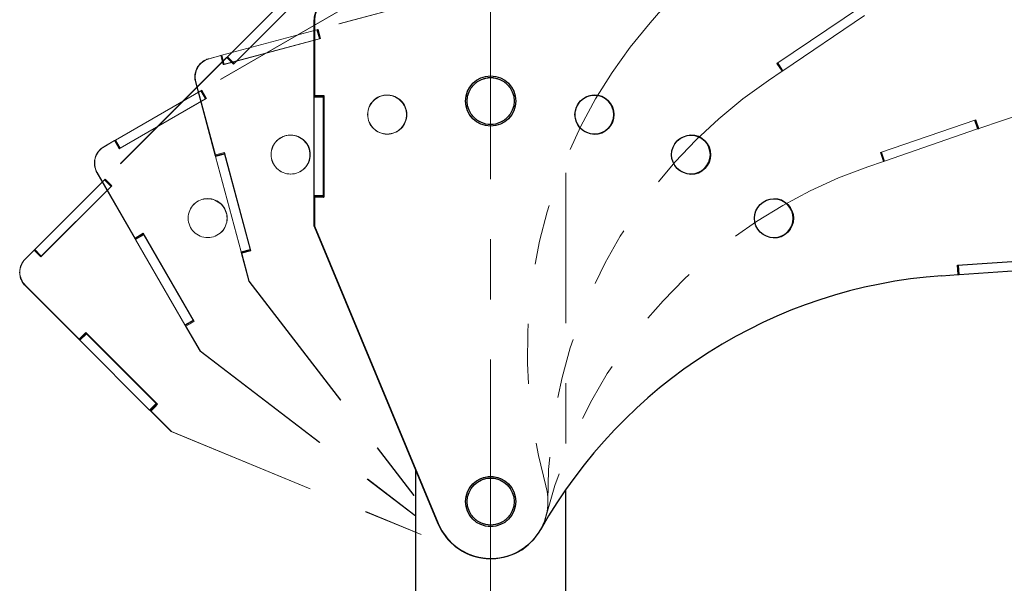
# Paper-space layout 'Sheet5' of a CAD drawing. Header units: inches. Extents: x 0.1 to 16.9, y 0.1 to 10.9.
# Tile 4 of 12: x 6.197 to 7.836, y 6.351 to 7.289. Entities that reach past the tile are written whole.
import ezdxf

# ---------------------------------------------------------------- set-up
doc = ezdxf.new("R2010")
doc.units = ezdxf.units.IN
doc.header["$MEASUREMENT"] = 0
doc.linetypes.add('CENTERX2', pattern=[0.8, 0.5, -0.1, 0.1, -0.1])
doc.linetypes.add('PHANTOM', pattern=[0.5, 0.25, -0.05, 0.05, -0.05, 0.05, -0.05])
doc.layers.add('FORMAT', color=7, linetype='Continuous')
doc.styles.add('SLDTEXTSTYLE0', font='TXT', dxfattribs={"width": 0.75})
doc.dimstyles.new('SLDDIMSTYLE17', dxfattribs={"dimtxt": 0.104167, "dimasz": 0.13, "dimexe": 0, "dimexo": 0.0625, "dimgap": 0.026042, "dimtad": 0, "dimtih": 1, "dimtoh": 1, "dimdec": 0, "dimlfac": 12, "dimrnd": 1e-09, "dimzin": 12, "dimdsep": 46, "dimtxsty": 'SLDTEXTSTYLE0', "dimsah": 1, "dimcen": 0.09, "dimadec": 0, "dimazin": 3, "dimtfac": 1, "dimtdec": 0, "dimtofl": 0, "dimtmove": 0, "dimatfit": 3, "dimfxl": 1, "dimfrac": 2, "dimtolj": 1, "dimtzin": 12, "dimarcsym": 0})

# ---------------------------------------------------------------- blocks, each defined once
blk = doc.blocks.new('_D_87')
at = {"layer": 'FORMAT', "color": 7}
for p, q in [((10.4683, 6.3715), (10.4683, 1.2958)), ((6.9807, 2.9735), (6.9807, 1.2958)), ((8.4744, 1.573), (8.4427, 1.573)), ((8.4427, 1.573), (8.4427, 1.4075)), ((8.7822, 1.573), (8.8139, 1.573)), ((8.8139, 1.573), (8.8139, 1.4075)), ((6.9807, 1.4208), (8.3525, 1.4208)), ((10.4683, 1.4208), (8.9041, 1.4208)), ((8.4427, 1.4075), (8.4744, 1.4075)), ((8.8139, 1.4075), (8.7822, 1.4075))]:
    blk.add_line(p, q, dxfattribs=at)
for points in [[(6.9807, 1.4208), (7.1107, 1.4008), (7.1107, 1.4408)], [(10.4683, 1.4208), (10.3383, 1.4408), (10.3383, 1.4008)]]:
    blk.add_solid(points, dxfattribs=at)
at = {"layer": 'FORMAT', "color": 7, "char_height": 0.10417, "attachment_point": 1, "style": 'SLDTEXTSTYLE0'}
for s, insert in [('1063', (8.4744, 1.5418)), ('42', (8.5513, 1.3817))]:
    blk.add_mtext(s, dxfattribs=dict(at, insert=insert))
blk = doc.blocks.new('_D_88')
at = {"layer": 'FORMAT', "color": 7}
for p, q in [((10.1759, 7.2097), (10.1759, 1.6852)), ((6.9807, 2.9735), (6.9807, 1.6852)), ((8.2692, 1.9624), (8.2375, 1.9624)), ((8.2375, 1.9624), (8.2375, 1.7968)), ((8.5001, 1.9624), (8.5318, 1.9624)), ((8.5318, 1.9624), (8.5318, 1.7968)), ((6.9807, 1.8102), (8.1473, 1.8102)), ((10.1759, 1.8102), (8.622, 1.8102)), ((8.2375, 1.7968), (8.2692, 1.7968)), ((8.5318, 1.7968), (8.5001, 1.7968))]:
    blk.add_line(p, q, dxfattribs=at)
for points in [[(6.9807, 1.8102), (7.1107, 1.7902), (7.1107, 1.8302)], [(10.1759, 1.8102), (10.0459, 1.8302), (10.0459, 1.7902)]]:
    blk.add_solid(points, dxfattribs=at)
at = {"layer": 'FORMAT', "color": 7, "char_height": 0.10417, "attachment_point": 1, "style": 'SLDTEXTSTYLE0'}
for s, insert in [('974', (8.2692, 1.9311)), ('38', (8.3077, 1.7711))]:
    blk.add_mtext(s, dxfattribs=dict(at, insert=insert))
blk = doc.blocks.new('_D_89')
at = {"layer": 'FORMAT', "color": 7}
for p, q in [((9.6763, 7.9442), (9.6763, 2.1576)), ((6.9807, 2.9735), (6.9807, 2.1576)), ((8.0147, 2.4348), (7.9831, 2.4348)), ((7.9831, 2.4348), (7.9831, 2.2693)), ((8.2456, 2.4348), (8.2773, 2.4348)), ((8.2773, 2.4348), (8.2773, 2.2693)), ((6.9807, 2.2826), (7.8929, 2.2826)), ((9.6763, 2.2826), (8.3675, 2.2826)), ((7.9831, 2.2693), (8.0147, 2.2693)), ((8.2773, 2.2693), (8.2456, 2.2693))]:
    blk.add_line(p, q, dxfattribs=at)
for points in [[(6.9807, 2.2826), (7.1107, 2.2626), (7.1107, 2.3026)], [(9.6763, 2.2826), (9.5463, 2.3026), (9.5463, 2.2626)]]:
    blk.add_solid(points, dxfattribs=at)
at = {"layer": 'FORMAT', "color": 7, "char_height": 0.10417, "attachment_point": 1, "style": 'SLDTEXTSTYLE0'}
for s, insert in [('822', (8.0147, 2.4036)), ('32', (8.0532, 2.2436))]:
    blk.add_mtext(s, dxfattribs=dict(at, insert=insert))
blk = doc.blocks.new('_D_90')
at = {"layer": 'FORMAT', "color": 7}
for p, q in [((9.0037, 8.5243), (9.0037, 2.6125)), ((6.9807, 2.9735), (6.9807, 2.6125)), ((7.8141, 2.8897), (7.7824, 2.8897)), ((7.7824, 2.8897), (7.7824, 2.7242)), ((8.045, 2.8897), (8.0767, 2.8897)), ((8.0767, 2.8897), (8.0767, 2.7242)), ((6.9807, 2.7375), (7.6922, 2.7375)), ((9.0037, 2.7375), (8.1669, 2.7375)), ((7.7824, 2.7242), (7.8141, 2.7242)), ((8.0767, 2.7242), (8.045, 2.7242))]:
    blk.add_line(p, q, dxfattribs=at)
for points in [[(6.9807, 2.7375), (7.1107, 2.7175), (7.1107, 2.7575)], [(9.0037, 2.7375), (8.8737, 2.7575), (8.8737, 2.7175)]]:
    blk.add_solid(points, dxfattribs=at)
at = {"layer": 'FORMAT', "color": 7, "char_height": 0.10417, "attachment_point": 1, "style": 'SLDTEXTSTYLE0'}
for s, insert in [('617', (7.8141, 2.8585)), ('24', (7.8526, 2.6985))]:
    blk.add_mtext(s, dxfattribs=dict(at, insert=insert))
blk = doc.blocks.new('_D_91')
at = {"layer": 'FORMAT', "color": 7}
for p, q in [((10.5183, 6.4215), (11.3758, 6.4215)), ((11.2508, 6.4215), (11.2508, 5.5499)), ((11.1353, 5.5288), (11.1036, 5.5288)), ((11.1036, 5.5288), (11.1036, 5.3633)), ((11.3662, 5.5288), (11.3979, 5.5288)), ((11.3979, 5.5288), (11.3979, 5.3633)), ((11.1036, 5.3633), (11.1353, 5.3633)), ((11.3979, 5.3633), (11.3662, 5.3633)), ((11.2508, 4.4401), (11.2508, 5.2033)), ((7.2959, 4.4401), (11.3758, 4.4401))]:
    blk.add_line(p, q, dxfattribs=at)
for points in [[(11.2508, 6.4215), (11.2308, 6.2915), (11.2708, 6.2915)], [(11.2508, 4.4401), (11.2708, 4.5701), (11.2308, 4.5701)]]:
    blk.add_solid(points, dxfattribs=at)
at = {"layer": 'FORMAT', "color": 7, "char_height": 0.10417, "attachment_point": 1, "style": 'SLDTEXTSTYLE0'}
for s, insert in [('604', (11.1353, 5.4976)), ('24', (11.1738, 5.3376))]:
    blk.add_mtext(s, dxfattribs=dict(at, insert=insert))
blk = doc.blocks.new('_D_92')
at = {"layer": 'FORMAT', "color": 7}
for p, q in [((10.2259, 7.2597), (11.8178, 7.2597)), ((11.6928, 7.2597), (11.6928, 5.9878)), ((11.5774, 5.9667), (11.5457, 5.9667)), ((11.5457, 5.9667), (11.5457, 5.8012)), ((11.8083, 5.9667), (11.84, 5.9667)), ((11.84, 5.9667), (11.84, 5.8012)), ((11.5457, 5.8012), (11.5774, 5.8012)), ((11.84, 5.8012), (11.8083, 5.8012)), ((11.6928, 4.4401), (11.6928, 5.6412)), ((7.2959, 4.4401), (11.8178, 4.4401))]:
    blk.add_line(p, q, dxfattribs=at)
for points in [[(11.6928, 7.2597), (11.6728, 7.1297), (11.7128, 7.1297)], [(11.6928, 4.4401), (11.7128, 4.5701), (11.6728, 4.5701)]]:
    blk.add_solid(points, dxfattribs=at)
at = {"layer": 'FORMAT', "color": 7, "char_height": 0.10417, "attachment_point": 1, "style": 'SLDTEXTSTYLE0'}
for s, insert in [('859', (11.5774, 5.9355)), ('34', (11.6159, 5.7755))]:
    blk.add_mtext(s, dxfattribs=dict(at, insert=insert))
blk = doc.blocks.new('_D_93')
at = {"layer": 'FORMAT', "color": 7}
for p, q in [((9.7263, 7.9942), (12.2903, 7.9942)), ((12.1653, 7.9942), (12.1653, 6.4065)), ((12.0113, 6.3854), (11.9797, 6.3854)), ((11.9797, 6.3854), (11.9797, 6.2199)), ((12.3192, 6.3854), (12.3509, 6.3854)), ((12.3509, 6.3854), (12.3509, 6.2199)), ((11.9797, 6.2199), (12.0113, 6.2199)), ((12.3509, 6.2199), (12.3192, 6.2199)), ((12.1653, 4.4401), (12.1653, 6.0599)), ((7.2959, 4.4401), (12.2903, 4.4401))]:
    blk.add_line(p, q, dxfattribs=at)
for points in [[(12.1653, 7.9942), (12.1453, 7.8642), (12.1853, 7.8642)], [(12.1653, 4.4401), (12.1853, 4.5701), (12.1453, 4.5701)]]:
    blk.add_solid(points, dxfattribs=at)
at = {"layer": 'FORMAT', "color": 7, "char_height": 0.10417, "attachment_point": 1, "style": 'SLDTEXTSTYLE0'}
for s, insert in [('1083', (12.0113, 6.3542)), ('43', (12.0883, 6.1941))]:
    blk.add_mtext(s, dxfattribs=dict(at, insert=insert))
blk = doc.blocks.new('_D_94')
at = {"layer": 'FORMAT', "color": 7}
for p, q in [((9.0537, 8.5743), (12.8389, 8.5743)), ((12.7139, 8.5743), (12.7139, 6.8323)), ((12.56, 6.8112), (12.5283, 6.8112)), ((12.5283, 6.8112), (12.5283, 6.6457)), ((12.8678, 6.8112), (12.8995, 6.8112)), ((12.8995, 6.8112), (12.8995, 6.6457)), ((12.5283, 6.6457), (12.56, 6.6457)), ((12.8995, 6.6457), (12.8678, 6.6457)), ((12.7139, 4.4401), (12.7139, 6.4857)), ((7.2959, 4.4401), (12.8389, 4.4401))]:
    blk.add_line(p, q, dxfattribs=at)
for points in [[(12.7139, 8.5743), (12.6939, 8.4443), (12.7339, 8.4443)], [(12.7139, 4.4401), (12.7339, 4.5701), (12.6939, 4.5701)]]:
    blk.add_solid(points, dxfattribs=at)
at = {"layer": 'FORMAT', "color": 7, "char_height": 0.10417, "attachment_point": 1, "style": 'SLDTEXTSTYLE0'}
for s, insert in [('1260', (12.56, 6.78)), ('50', (12.6369, 6.62))]:
    blk.add_mtext(s, dxfattribs=dict(at, insert=insert))

psp = doc.layouts.new('Sheet5')

# ---------------------------------------------------------------- linework, layer by layer
at = {"color": 7, "linetype": 'PHANTOM', "lineweight": 18}
for p, q in [((6.5425, 7.2273), (6.6585, 7.3434)), ((6.9695, 7.3467), (6.6929, 7.2726)), ((6.97, 7.3469), (6.6934, 7.2728)), ((6.671, 7.3337), (6.5525, 7.2152)), ((6.5536, 7.2163), (6.6696, 7.3323)), ((6.7474, 7.3145), (6.4994, 7.1714)), ((6.7478, 7.3148), (6.4998, 7.1716)), ((7.246, 7.2836), (7.2641, 7.3044)), ((7.4573, 7.2162), (7.5962, 7.3099)), ((7.4673, 7.2041), (7.6033, 7.2959)), ((6.533, 7.2298), (6.6915, 7.2722)), ((6.6915, 7.2722), (6.6926, 7.2726)), ((6.6955, 7.2572), (6.6915, 7.2722)), ((6.6967, 7.2575), (6.6926, 7.2726)), ((6.6929, 7.2726), (6.6926, 7.2726)), ((6.6929, 7.2726), (6.6934, 7.2728)), ((6.6934, 7.2728), (6.6975, 7.2577)), ((6.6975, 7.2577), (6.5356, 7.2143)), ((6.537, 7.2147), (6.6955, 7.2572)), ((6.6955, 7.2572), (6.6967, 7.2575)), ((6.697, 7.2576), (6.6967, 7.2575)), ((6.697, 7.2576), (6.6975, 7.2577)), ((6.5315, 7.2294), (6.5114, 7.224)), ((6.5315, 7.2294), (6.5119, 7.2241)), ((6.5311, 7.2293), (6.5315, 7.2294)), ((6.5356, 7.2143), (6.5315, 7.2294)), ((6.5315, 7.2294), (6.5317, 7.2294)), ((6.5356, 7.2143), (6.5315, 7.2294)), ((6.5317, 7.2294), (6.533, 7.2298)), ((6.5358, 7.2144), (6.5317, 7.2294)), ((6.537, 7.2147), (6.533, 7.2298)), ((7.7933, 7.1078), (8.1462, 7.2293)), ((6.5411, 7.226), (6.3387, 7.0235)), ((6.5415, 7.2263), (6.339, 7.0238)), ((6.4974, 7.2159), (6.4974, 7.2159)), ((6.5114, 7.224), (6.5119, 7.2241)), ((6.5114, 7.224), (6.5114, 7.224)), ((6.5356, 7.2143), (6.5358, 7.2144)), ((6.5356, 7.2143), (6.5356, 7.2143)), ((6.5358, 7.2144), (6.537, 7.2147)), ((6.5415, 7.2263), (6.5411, 7.226)), ((6.5411, 7.226), (6.5415, 7.2263)), ((6.5415, 7.2263), (6.5416, 7.2264)), ((6.5525, 7.2152), (6.5415, 7.2263)), ((6.5525, 7.2152), (6.5415, 7.2263)), ((6.5416, 7.2264), (6.5425, 7.2273)), ((6.5527, 7.2154), (6.5416, 7.2264)), ((6.5536, 7.2163), (6.5425, 7.2273)), ((6.5525, 7.2152), (6.5527, 7.2154)), ((6.5525, 7.2152), (6.5525, 7.2152)), ((6.5527, 7.2154), (6.5536, 7.2163)), ((7.466, 7.2032), (7.4573, 7.2162)), ((7.466, 7.2033), (7.4573, 7.2162)), ((7.4662, 7.2034), (7.4575, 7.2163)), ((7.4673, 7.2041), (7.4585, 7.217)), ((7.4432, 7.1878), (7.466, 7.2032)), ((7.466, 7.2033), (7.4662, 7.2034)), ((7.466, 7.2033), (7.466, 7.2033)), ((7.4662, 7.2034), (7.4673, 7.2041)), ((6.4893, 7.1857), (6.4898, 7.1859)), ((6.5223, 7.0626), (6.4893, 7.1857)), ((6.4893, 7.1857), (6.522, 7.0638)), ((6.4893, 7.1857), (6.4893, 7.1857)), ((6.4898, 7.1859), (6.5225, 7.0639)), ((6.356, 7.0886), (6.4981, 7.1706)), ((6.4981, 7.1706), (6.4991, 7.1712)), ((6.5059, 7.1571), (6.4981, 7.1706)), ((6.4994, 7.1714), (6.4991, 7.1712)), ((6.507, 7.1577), (6.4991, 7.1712)), ((6.4994, 7.1714), (6.4998, 7.1716)), ((6.4998, 7.1716), (6.5076, 7.1581)), ((6.5076, 7.1581), (6.3625, 7.0743)), ((6.3638, 7.0751), (6.5059, 7.1571)), ((6.5059, 7.1571), (6.507, 7.1577)), ((6.5072, 7.1579), (6.507, 7.1577)), ((6.5072, 7.1579), (6.5076, 7.1581)), ((7.6298, 7.068), (7.7882, 7.1226)), ((7.7914, 7.1072), (7.7863, 7.1219)), ((7.7926, 7.1076), (7.7875, 7.1223)), ((7.7882, 7.1226), (7.7933, 7.1078)), ((7.6363, 7.0537), (7.7914, 7.1072)), ((7.7914, 7.1072), (7.7926, 7.1076)), ((7.7926, 7.1076), (7.7931, 7.1077)), ((7.7928, 7.1077), (7.7933, 7.1078)), ((6.3547, 7.0878), (6.3367, 7.0774)), ((6.3547, 7.0878), (6.3371, 7.0777)), ((6.3543, 7.0876), (6.3547, 7.0878)), ((6.3547, 7.0878), (6.3549, 7.0879)), ((6.3625, 7.0743), (6.3547, 7.0878)), ((6.3625, 7.0743), (6.3547, 7.0878)), ((6.3549, 7.0879), (6.356, 7.0886)), ((6.3627, 7.0744), (6.3549, 7.0879)), ((6.3638, 7.0751), (6.356, 7.0886)), ((6.3252, 7.066), (6.3252, 7.066)), ((6.3367, 7.0774), (6.3371, 7.0777)), ((6.3367, 7.0774), (6.3367, 7.0774)), ((6.3625, 7.0743), (6.3627, 7.0744)), ((6.3625, 7.0743), (6.3625, 7.0743)), ((6.3627, 7.0744), (6.3638, 7.0751)), ((6.5374, 7.0666), (6.5223, 7.0626)), ((6.5225, 7.0639), (6.5376, 7.0679)), ((6.5378, 7.0654), (6.5227, 7.0614)), ((6.5374, 7.0666), (6.5371, 7.0678)), ((6.5378, 7.0654), (6.5374, 7.0666)), ((6.5376, 7.0679), (6.5813, 6.9045)), ((6.5802, 6.9068), (6.5378, 7.0654)), ((7.6349, 7.0532), (7.6298, 7.068)), ((7.6349, 7.0533), (7.6298, 7.068)), ((7.6351, 7.0533), (7.63, 7.0681)), ((7.6363, 7.0537), (7.6312, 7.0685)), ((6.522, 7.0638), (6.5225, 7.0639)), ((6.5227, 7.0614), (6.5223, 7.0626)), ((6.5651, 6.9028), (6.5227, 7.0614)), ((7.1057, 4.5339), (7.1057, 7.0573)), ((7.6088, 7.0442), (7.6349, 7.0532)), ((7.6348, 7.0532), (7.6349, 7.0533)), ((7.6349, 7.0533), (7.6351, 7.0533)), ((7.6351, 7.0533), (7.6363, 7.0537)), ((6.3252, 7.0348), (6.3257, 7.035)), ((6.389, 6.9243), (6.3252, 7.0348)), ((6.3252, 7.0348), (6.3884, 6.9254)), ((6.3252, 7.0348), (6.3252, 7.0348)), ((6.3257, 7.035), (6.3888, 6.9257)), ((6.2216, 6.9064), (6.3376, 7.0224)), ((6.3376, 7.0224), (6.3385, 7.0233)), ((6.3487, 7.0114), (6.3376, 7.0224)), ((6.3387, 7.0235), (6.3385, 7.0233)), ((6.3495, 7.0122), (6.3385, 7.0233)), ((6.3387, 7.0235), (6.339, 7.0238)), ((6.339, 7.0238), (6.3501, 7.0128)), ((6.3501, 7.0128), (6.2316, 6.8943)), ((6.2326, 6.8954), (6.3487, 7.0114)), ((6.3487, 7.0114), (6.3495, 7.0122)), ((6.3497, 7.0125), (6.3495, 7.0122)), ((6.3497, 7.0125), (6.3501, 7.0128)), ((6.3884, 6.9254), (6.3888, 6.9257)), ((6.3888, 6.9257), (6.4023, 6.9335)), ((6.4025, 6.9321), (6.389, 6.9243)), ((6.3896, 6.9232), (6.389, 6.9243)), ((6.4031, 6.9311), (6.3896, 6.9232)), ((6.4717, 6.7811), (6.3896, 6.9232)), ((6.4025, 6.9321), (6.4019, 6.9332)), ((6.4023, 6.9335), (6.4869, 6.787)), ((6.4031, 6.9311), (6.4025, 6.9321)), ((6.4852, 6.7889), (6.4031, 6.9311)), ((6.2205, 6.9054), (6.2058, 6.8906)), ((6.2205, 6.9053), (6.2061, 6.891)), ((6.2202, 6.905), (6.2205, 6.9053)), ((6.2205, 6.9054), (6.2207, 6.9055)), ((6.2316, 6.8943), (6.2205, 6.9054)), ((6.2316, 6.8943), (6.2205, 6.9053)), ((6.2207, 6.9055), (6.2216, 6.9064)), ((6.2317, 6.8944), (6.2207, 6.9055)), ((6.2326, 6.8954), (6.2216, 6.9064)), ((6.5802, 6.9068), (6.5651, 6.9028)), ((6.5655, 6.9016), (6.5651, 6.9028)), ((6.5806, 6.9056), (6.5655, 6.9016)), ((6.5783, 6.8537), (6.5655, 6.9016)), ((6.5782, 6.9037), (6.5658, 6.9004)), ((6.5813, 6.9045), (6.5663, 6.9005)), ((6.5806, 6.9056), (6.5802, 6.9068)), ((6.5809, 6.9044), (6.5806, 6.9056)), ((6.5809, 6.9044), (6.5813, 6.9045)), ((6.2058, 6.8906), (6.2061, 6.891)), ((6.2058, 6.8906), (6.2058, 6.8906)), ((6.2316, 6.8943), (6.2317, 6.8944)), ((6.2316, 6.8943), (6.2316, 6.8943)), ((6.2317, 6.8944), (6.2326, 6.8954)), ((6.5658, 6.9004), (6.5663, 6.9005)), ((6.5658, 6.9004), (6.5783, 6.8537)), ((6.5663, 6.9005), (6.5788, 6.8538)), ((6.1977, 6.8766), (6.1977, 6.8766)), ((6.5783, 6.8537), (6.5788, 6.8538)), ((6.5783, 6.8537), (6.5783, 6.8537)), ((6.5783, 6.8537), (6.9054, 6.429)), ((6.5788, 6.8538), (6.9059, 6.4291)), ((6.2058, 6.8464), (6.2062, 6.8468)), ((6.296, 6.7563), (6.2058, 6.8464)), ((6.2058, 6.8464), (6.2951, 6.7572)), ((6.2058, 6.8464), (6.2058, 6.8464)), ((6.2062, 6.8468), (6.2954, 6.7575)), ((6.4852, 6.7889), (6.4717, 6.7811)), ((6.4859, 6.7878), (6.4723, 6.78)), ((6.4869, 6.787), (6.4734, 6.7792)), ((6.4859, 6.7878), (6.4852, 6.7889)), ((6.4865, 6.7867), (6.4859, 6.7878)), ((6.4865, 6.7867), (6.4869, 6.787)), ((6.4723, 6.78), (6.4717, 6.7811)), ((6.4971, 6.7371), (6.4723, 6.78)), ((6.4841, 6.7853), (6.473, 6.7789)), ((6.473, 6.7789), (6.4734, 6.7792)), ((6.473, 6.7789), (6.4971, 6.7371)), ((6.4734, 6.7792), (6.4975, 6.7373)), ((6.2951, 6.7572), (6.2954, 6.7575)), ((6.2954, 6.7575), (6.3065, 6.7686)), ((6.307, 6.7673), (6.296, 6.7563)), ((6.2968, 6.7554), (6.296, 6.7563)), ((6.3079, 6.7664), (6.2968, 6.7554)), ((6.4129, 6.6393), (6.2968, 6.7554)), ((6.307, 6.7673), (6.3061, 6.7682)), ((6.3065, 6.7686), (6.4261, 6.6489)), ((6.3079, 6.7664), (6.307, 6.7673)), ((6.424, 6.6504), (6.3079, 6.7664)), ((6.4971, 6.7371), (6.4975, 6.7373)), ((6.4971, 6.7371), (6.4971, 6.7371)), ((6.4971, 6.7371), (6.923, 6.4115)), ((6.4975, 6.7373), (6.9234, 6.4117)), ((7.1057, 4.5339), (7.1057, 6.7175)), ((6.424, 6.6504), (6.4129, 6.6393)), ((6.4138, 6.6384), (6.4129, 6.6393)), ((6.4249, 6.6495), (6.4138, 6.6384)), ((6.4238, 6.6466), (6.4147, 6.6376)), ((6.4261, 6.6489), (6.415, 6.6379)), ((6.4249, 6.6495), (6.424, 6.6504)), ((6.4257, 6.6486), (6.4249, 6.6495)), ((6.4257, 6.6486), (6.4261, 6.6489)), ((6.4489, 6.6034), (6.4138, 6.6384)), ((6.4147, 6.6376), (6.415, 6.6379)), ((6.4147, 6.6376), (6.4489, 6.6034)), ((6.415, 6.6379), (6.4492, 6.6037)), ((6.4489, 6.6034), (6.4492, 6.6037)), ((6.4489, 6.6034), (6.4489, 6.6034)), ((6.4489, 6.6034), (6.9445, 6.3992)), ((6.4492, 6.6037), (6.9449, 6.3995)), ((7.1057, 4.5339), (7.1057, 6.5636)), ((6.8557, 6.4936), (6.8557, 4.5339)), ((6.8557, 6.463), (6.8557, 4.5339)), ((6.8557, 6.4358), (6.8557, 4.5339)), ((6.9054, 6.429), (6.9059, 6.4291)), ((6.923, 6.4115), (6.9234, 6.4117)), ((7.0476, 6.4195), (7.048, 6.4198)), ((6.9445, 6.3992), (6.9449, 6.3995)), ((7.0049, 6.3951), (7.0054, 6.3952)), ((7.0279, 6.4045), (7.0283, 6.4047))]:
    psp.add_line(p, q, dxfattribs=at)
at = {"color": 7, "linetype": 'Continuous', "lineweight": 25}
for p, q in [((6.6868, 7.1615), (6.6868, 7.289)), ((6.6868, 7.289), (6.6873, 7.289)), ((6.6868, 7.289), (6.6868, 7.1628)), ((6.6868, 7.289), (6.6868, 7.289)), ((6.6873, 7.289), (6.6873, 7.1628)), ((6.6868, 7.1628), (6.6873, 7.1628)), ((6.7024, 7.1616), (6.6868, 7.1615)), ((6.6868, 7.1603), (6.6868, 7.1615)), ((6.7024, 7.1603), (6.6868, 7.1603)), ((6.6868, 6.9961), (6.6868, 7.1603)), ((6.6873, 7.1628), (6.7029, 7.1628)), ((6.7024, 7.1616), (6.7024, 7.1628)), ((6.7024, 7.1603), (6.7024, 7.1616)), ((6.7025, 6.9961), (6.7024, 7.1603)), ((6.7029, 7.1628), (6.7029, 6.9936)), ((6.7025, 6.9961), (6.6868, 6.9961)), ((6.6868, 6.9949), (6.6868, 6.9961)), ((6.7025, 6.9949), (6.6868, 6.9949)), ((6.6868, 6.9453), (6.6868, 6.9949)), ((6.6868, 6.9936), (6.6868, 6.9453)), ((6.6868, 6.9936), (6.6873, 6.9936)), ((6.6997, 6.9936), (6.6868, 6.9936)), ((6.6873, 6.9936), (6.6873, 6.9453)), ((6.7029, 6.9936), (6.6873, 6.9936)), ((6.7025, 6.9949), (6.7025, 6.9961)), ((6.7025, 6.9936), (6.7025, 6.9949)), ((6.7025, 6.9936), (6.7029, 6.9936)), ((6.6868, 6.9453), (6.6868, 6.9453)), ((6.6868, 6.9453), (6.6873, 6.9453)), ((6.6868, 6.9453), (6.893, 6.4504)), ((6.6873, 6.9453), (6.8935, 6.4504)), ((7.758, 6.8804), (7.9251, 6.8921)), ((7.759, 6.8648), (7.758, 6.8804)), ((7.7591, 6.8648), (7.758, 6.8804)), ((7.7593, 6.8648), (7.7582, 6.8804)), ((7.7605, 6.8649), (7.7595, 6.8805)), ((7.7605, 6.8649), (7.9242, 6.8764)), ((7.7315, 6.8628), (7.759, 6.8648)), ((7.759, 6.8648), (7.7591, 6.8648)), ((7.7591, 6.8648), (7.7593, 6.8648)), ((7.7593, 6.8648), (7.7605, 6.8649)), ((6.8557, 6.54), (6.8557, 4.5339)), ((7.1057, 4.5339), (7.1057, 6.507)), ((6.893, 6.4504), (6.8935, 6.4504)), ((6.9803, 6.392), (6.9808, 6.392))]:
    psp.add_line(p, q, dxfattribs=at)
for centre, radius in [((6.9807, 7.1537), 0.0417), ((6.9807, 7.1537), 0.0391), ((7.1535, 7.131), 0.0325), ((7.3143, 7.0644), 0.0325), ((7.4523, 6.9585), 0.0325), ((6.9807, 6.487), 0.0417), ((6.9807, 6.487), 0.0391)]:
    psp.add_circle(centre, radius, dxfattribs=at)
at = {"color": 7, "linetype": 'PHANTOM', "lineweight": 18}
for centre, radius in [((6.9807, 7.1537), 0.0417), ((6.9807, 7.1537), 0.0417), ((6.9807, 7.1537), 0.0417), ((6.9807, 7.1537), 0.0391), ((6.9807, 7.1537), 0.0391), ((6.9807, 7.1537), 0.0391), ((6.8084, 7.1312), 0.0325), ((6.8085, 7.1312), 0.0325), ((6.8086, 7.1311), 0.0325), ((7.1535, 7.1311), 0.0325), ((7.1536, 7.131), 0.0325), ((6.6477, 7.0646), 0.0325), ((6.6478, 7.0646), 0.0325), ((7.3143, 7.0644), 0.0325), ((6.5096, 6.9588), 0.0325), ((6.9807, 6.487), 0.0417), ((6.9807, 6.487), 0.0417), ((6.9807, 6.487), 0.0417), ((6.9807, 6.487), 0.0391), ((6.9807, 6.487), 0.0391), ((6.9807, 6.487), 0.0391)]:
    psp.add_circle(centre, radius, dxfattribs=at)
at = {"color": 7, "linetype": 'Continuous', "lineweight": 25}
for centre, radius, start, end in [((6.718, 7.2891), 0.0312, 120.01, 180.01), ((6.7185, 7.2891), 0.0312, 90.0234, 180.023), ((7.153, 7.131), 0.0326, 270.0302, 89.7365), ((7.3138, 7.0644), 0.0326, 270.0302, 89.7365), ((7.4518, 6.9585), 0.0326, 270.0302, 89.7365), ((7.7899, 6.032), 0.8329, 94.0168, 150.6367), ((6.9807, 6.487), 0.095, 202.6076, 269.7513), ((6.9812, 6.487), 0.095, 202.6036, 330.6394)]:
    psp.add_arc(centre, radius, start, end, dxfattribs=at)
at = {"color": 7, "linetype": 'PHANTOM', "lineweight": 18}
for centre, radius, start, end in [((7.8747, 6.7373), 0.8329, 139.0068, 195.6267), ((6.5195, 7.1938), 0.0312, 105.0134, 195.013), ((6.5195, 7.1938), 0.0313, 135, 195), ((6.52, 7.1939), 0.0312, 105.0134, 195.013), ((6.5195, 7.1938), 0.0313, 105, 135), ((7.909, 6.4974), 0.8329, 124.0068, 180.6267), ((6.808, 7.1309), 0.0326, 315.0202, 134.7265), ((6.8081, 7.1309), 0.0326, 300.0202, 119.7265), ((6.8081, 7.131), 0.0326, 285.0202, 104.7265), ((7.153, 7.1309), 0.0326, 300.0202, 119.7265), ((7.1531, 7.1309), 0.0326, 285.0202, 104.7265), ((6.6473, 7.0643), 0.0326, 315.0202, 134.7265), ((6.6474, 7.0644), 0.0326, 300.0202, 119.7265), ((7.3138, 7.0643), 0.0326, 285.0202, 104.7265), ((6.3523, 7.0504), 0.0312, 120.0134, 210.013), ((6.3523, 7.0504), 0.0313, 150, 210), ((6.3527, 7.0506), 0.0312, 120.0134, 210.013), ((6.3523, 7.0504), 0.0312, 120, 150), ((7.88, 6.2567), 0.8329, 109.0068, 165.6267), ((6.5093, 6.9584), 0.0326, 315.0202, 134.7265), ((6.2279, 6.8685), 0.0312, 135.0134, 225.013), ((6.2282, 6.8689), 0.0312, 135.0134, 225.013), ((6.2279, 6.8685), 0.0313, 135, 165), ((6.2279, 6.8685), 0.0313, 165, 225), ((6.9811, 6.4873), 0.095, 247.5936, 15.6294), ((6.9811, 6.4872), 0.095, 232.5936, 0.6294), ((6.9812, 6.4871), 0.095, 217.5936, 345.6294), ((6.9807, 6.487), 0.095, 217.5976, 284.7413), ((6.9807, 6.487), 0.095, 232.5976, 299.7413), ((6.9807, 6.487), 0.095, 247.5976, 314.7413)]:
    psp.add_arc(centre, radius, start, end, dxfattribs=at)
at = {"layer": 'FORMAT', "color": 7, "linetype": 'CENTERX2', "lineweight": 18}
psp.add_line((6.9807, 3.0235), (6.9807, 7.4662), dxfattribs=at)

# ---------------------------------------------------------------- dimensions: what is measured, and where the dimension line sits
at = {"layer": 'FORMAT', "color": 7}
for base, p2, picture, middle in [((9.0037, 2.7375), (9.0037, 8.5743), '_D_90', (7.9296, 2.7375)), ((9.6763, 2.2826), (9.6763, 7.9942), '_D_89', (8.1302, 2.2826)), ((10.1759, 1.8102), (10.1759, 7.2597), '_D_88', (8.3846, 1.8102)), ((10.4683, 1.4208), (10.4683, 6.4215), '_D_87', (8.6283, 1.4208))]:
    dim = psp.add_linear_dim(base=base, p1=(6.9807, 3.0235), p2=p2, dimstyle='SLDDIMSTYLE17', dxfattribs=at)
    dim.commit()
    dim.dimension.update_dxf_attribs({"geometry": picture, "text_midpoint": middle, "dimtype": 160})
for base, p1, p2, picture, middle in [((12.7139, 4.4401), (9.0037, 8.5743), (7.2459, 4.4401), '_D_94', (12.7139, 6.659)), ((12.1653, 4.4401), (9.6763, 7.9942), (7.2459, 4.4401), '_D_93', (12.1653, 6.2332)), ((11.6928, 7.2597), (7.2459, 4.4401), (10.1759, 7.2597), '_D_92', (11.6928, 5.8145)), ((11.2508, 6.4215), (7.2459, 4.4401), (10.4683, 6.4215), '_D_91', (11.2508, 5.3766))]:
    dim = psp.add_linear_dim(base=base, p1=p1, p2=p2, angle=90, dimstyle='SLDDIMSTYLE17', dxfattribs=at)
    dim.commit()
    dim.dimension.update_dxf_attribs({"geometry": picture, "text_midpoint": middle, "dimtype": 160})

doc.saveas('drawing.dxf')
